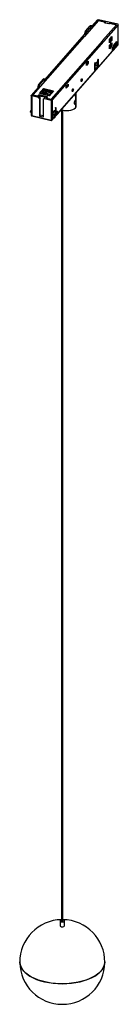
# Paper-space layout '_Trimétrica' of a CAD drawing. Header units: millimetres. Extents: x -84 to -15, y -440 to 258.
import ezdxf

# ---------------------------------------------------------------- set-up
doc = ezdxf.new("R2010")
doc.units = ezdxf.units.MM

psp = doc.layouts.new('_Trimétrica')

# ---------------------------------------------------------------- linework, layer by layer
at = {"color": 7, "linetype": 'Continuous', "lineweight": 25}
for p, q in [((-14.95, 254.07), (-61.59, 200.72)), ((-28.78, 256.94), (-38.59, 245.72)), ((-38.06, 249.42), (-34.71, 253.25)), ((-33.8, 253.04), (-37.15, 249.21)), ((-33.8, 253.04), (-34.71, 253.25)), ((-33.57, 253.16), (-34.48, 253.37)), ((-29.54, 257.46), (-33.43, 253)), ((-33.38, 251.81), (-33.39, 252.67)), ((-33.38, 251.81), (-28.83, 257.01)), ((-15.2, 254.41), (-28.88, 257.58)), ((-28.83, 257.01), (-23.82, 255.85)), ((-28.83, 256.88), (-28.83, 257.01)), ((-24.4, 255.93), (-28.78, 256.94)), ((-26.01, 242.8), (-16.2, 254.02)), ((-16.07, 254.05), (-25.88, 242.82)), ((-24.82, 255.46), (-24.4, 255.93)), ((-20.99, 254.57), (-24.82, 255.46)), ((-24.4, 255.93), (-24.4, 255.36)), ((-23.82, 255.85), (-24.17, 255.45)), ((-24.17, 255.45), (-21.43, 254.81)), ((-24.17, 255.45), (-24.17, 255.31)), ((-21.43, 254.81), (-21.08, 255.21)), ((-21.43, 254.81), (-21.43, 254.67)), ((-21.08, 255.21), (-16.07, 254.05)), ((-21.08, 255.21), (-21.08, 254.59)), ((-20.58, 255.04), (-20.99, 254.57)), ((-16.2, 254.02), (-20.58, 255.04)), ((-16.2, 254.02), (-16.2, 253.9)), ((-14.95, 239.93), (-14.95, 254.07)), ((-14.9, 240.03), (-14.9, 254.18)), ((-38.91, 245.79), (-75.24, 204.23)), ((-66.62, 215.04), (-38.47, 247.23)), ((-38.92, 245.85), (-66.61, 214.17)), ((-38.92, 245.78), (-38.92, 245.85)), ((-38.64, 245.78), (-38.92, 245.85)), ((-38.91, 245.79), (-38.59, 245.72)), ((-37.56, 247.02), (-38.64, 245.78)), ((-38.64, 245.78), (-38.64, 245.73)), ((-37.56, 247.88), (-38.47, 248.09)), ((-38.47, 247.23), (-38.47, 248.09)), ((-37.56, 247.02), (-38.47, 247.23)), ((-37.15, 249.21), (-38.06, 249.42)), ((-37.56, 247.88), (-37.56, 247.02)), ((-21.03, 243.65), (-19.3, 245.62)), ((-20.22, 244.57), (-20.22, 243.38)), ((-19.3, 245.62), (-19.3, 243.18)), ((-62.03, 201.16), (-25.7, 242.73)), ((-25.61, 242.76), (-62.02, 201.11)), ((-26.01, 242.8), (-25.7, 242.73)), ((-25.61, 242.76), (-25.88, 242.82)), ((-25.88, 242.77), (-25.88, 242.82)), ((-25.7, 242.66), (-25.7, 242.73)), ((-21.03, 241.21), (-21.03, 243.65)), ((-20.15, 243.54), (-21.03, 242.54)), ((-20.22, 243.38), (-21.03, 242.46)), ((-19.3, 243.18), (-21.03, 241.21)), ((-21.03, 239.28), (-19.3, 241.25)), ((-21.03, 236.88), (-21.03, 239.28)), ((-20.22, 239.07), (-21.03, 238.15)), ((-19.3, 238.85), (-21.03, 236.88)), ((-20.97, 243.11), (-20.98, 243.7)), ((-20.95, 238.79), (-20.95, 239.37)), ((-20.57, 244.17), (-20.22, 244.08)), ((-19.3, 243.18), (-20.22, 243.38)), ((-20.22, 240.2), (-20.22, 239.07)), ((-20.22, 239.07), (-19.3, 238.85)), ((-19.3, 241.25), (-19.3, 238.85)), ((-19.02, 237.42), (-18.4, 238.12)), ((-19.02, 235.27), (-19.02, 237.42)), ((-19.02, 237.42), (-18.93, 237.4)), ((-18.93, 237.4), (-18.31, 238.1)), ((-18.84, 237.29), (-18.93, 237.4)), ((-18.22, 237.99), (-18.84, 237.29)), ((-18.4, 238.12), (-18.31, 238.1)), ((-18.22, 237.99), (-18.31, 238.1)), ((-18.22, 236.19), (-14.95, 239.93)), ((-18.22, 236.05), (-15.03, 239.71)), ((-18.22, 237.99), (-18.22, 236.02)), ((-18.11, 239.57), (-15.81, 242.2)), ((-18.11, 237.08), (-18.11, 239.57)), ((-17.71, 238.68), (-18.11, 239.01)), ((-17.71, 238.68), (-15.81, 240.85)), ((-15.72, 239.12), (-17.59, 236.98)), ((-17.54, 238.34), (-17.59, 236.98)), ((-17.54, 238.34), (-15.65, 240.5)), ((-15.81, 240.85), (-16.5, 241.42)), ((-15.81, 242.2), (-15.81, 240.84)), ((-15.65, 240.5), (-15.72, 239.12)), ((-57.84, 190.87), (-19.02, 235.27)), ((-57.84, 190.74), (-18.91, 235.26)), ((-19.02, 235.27), (-18.93, 235.25)), ((-18.84, 235.32), (-18.93, 235.25)), ((-18.84, 235.32), (-18.84, 237.29)), ((-18.84, 235.32), (-18.22, 236.02)), ((-17.94, 237.28), (-18.11, 237.08)), ((-17.59, 236.98), (-17.94, 237.08)), ((-37.39, 226.61), (-36.07, 228.11)), ((-36.07, 226.74), (-37.39, 225.23)), ((-37.39, 225.23), (-37.39, 226.61)), ((-37.39, 226.55), (-37.37, 226.55)), ((-37.37, 225.9), (-37.39, 225.89)), ((-37.37, 226.55), (-36.14, 227.95)), ((-37.37, 225.9), (-36.14, 227.31)), ((-37.37, 225.9), (-37.37, 226.55)), ((-36.07, 226.74), (-36.54, 226.85)), ((-36.2, 227.97), (-36.14, 227.95)), ((-36.14, 227.31), (-36.14, 227.95)), ((-36.07, 228.11), (-36.07, 226.74)), ((-31.41, 222.38), (-31.41, 226.67)), ((-31.08, 227.04), (-31.31, 227.1)), ((-31.08, 222.84), (-31.08, 227.04)), ((-31.08, 225.45), (-29.39, 224.31)), ((-29.39, 224.14), (-31.04, 222.69)), ((-29.57, 223.64), (-31, 221.99)), ((-30.92, 226.03), (-29.44, 227.72)), ((-30.92, 226.03), (-29.17, 224.86)), ((-30.61, 222.72), (-29.28, 223.89)), ((-29.08, 224.97), (-29.44, 227.72)), ((-29.39, 224.31), (-29.39, 224.14)), ((-28.92, 224.88), (-29.29, 227.65)), ((-29.28, 227.59), (-29.28, 229.11)), ((-28.95, 229.49), (-29.18, 229.54)), ((-28.93, 224.61), (-29, 224.49)), ((-29, 224.4), (-29, 224.49)), ((-28.96, 225.2), (-28.95, 225.2)), ((-28.95, 229.49), (-28.95, 225.2)), ((-28.95, 225.2), (-28.95, 225.13)), ((-28.93, 224.61), (-28.92, 224.63)), ((-31.41, 222.92), (-31.08, 222.84)), ((-31.41, 222.69), (-30.84, 222.56)), ((-31.38, 222.08), (-31, 221.99)), ((-30.54, 222.79), (-30.74, 222.62)), ((-71.43, 209.54), (-76.18, 204.11)), ((-70.79, 210.25), (-71.43, 210.4)), ((-71.43, 209.54), (-71.43, 210.4)), ((-70.79, 209.39), (-71.43, 209.54)), ((-71.02, 211.72), (-67.66, 215.56)), ((-71.02, 211.72), (-70.38, 211.58)), ((-70.79, 209.39), (-70.79, 210.25)), ((-67.03, 215.41), (-70.38, 211.58)), ((-67.66, 215.56), (-67.03, 215.41)), ((-66.8, 215.53), (-67.44, 215.68)), ((-66.61, 214.17), (-66.61, 215.02)), ((-51.57, 210.38), (-50.26, 211.88)), ((-50.26, 210.51), (-51.57, 209.01)), ((-51.57, 209.01), (-51.57, 210.38)), ((-51.57, 210.35), (-51.53, 210.34)), ((-51.53, 209.7), (-51.57, 209.67)), ((-51.53, 210.34), (-50.3, 211.75)), ((-51.53, 209.7), (-50.3, 211.11)), ((-51.53, 209.7), (-51.53, 210.34)), ((-50.73, 210.62), (-50.26, 210.51)), ((-50.36, 211.77), (-50.3, 211.75)), ((-50.3, 211.11), (-50.3, 211.75)), ((-50.26, 211.88), (-50.26, 210.51)), ((-40.68, 213.97), (-41.06, 214.05)), ((-76.22, 204), (-76.22, 189.86)), ((-75.93, 203.76), (-71.19, 202.67)), ((-75.93, 203.76), (-75.93, 189.62)), ((-75.34, 204.19), (-70.79, 209.39)), ((-71.56, 203.32), (-75.34, 204.19)), ((-75.24, 204.23), (-71.74, 203.42)), ((-75.24, 204.23), (-75.24, 204.17)), ((-71.74, 203.42), (-70.84, 204.45)), ((-71.74, 203.42), (-71.74, 203.36)), ((-70.72, 204.29), (-71.56, 203.32)), ((-70.28, 203.7), (-71.19, 202.67)), ((-70.27, 201.6), (-71.19, 202.67)), ((-70.84, 204.45), (-64.64, 203.01)), ((-70.84, 204.45), (-70.84, 204.14)), ((-70.78, 203.14), (-70.14, 202.39)), ((-64.95, 202.95), (-70.72, 204.29)), ((-70.54, 205.28), (-67.41, 208.87)), ((-63.61, 203.68), (-70.54, 205.28)), ((-70.28, 203.7), (-66.09, 202.73)), ((-70.28, 203.7), (-70.28, 202.56)), ((-69.31, 205), (-66.68, 208.02)), ((-68.87, 204.9), (-66.4, 207.72)), ((-68, 204.69), (-67.64, 205.1)), ((-67.64, 205.1), (-66.54, 204.85)), ((-67.41, 208.87), (-60.48, 207.26)), ((-67.41, 208.87), (-66.68, 208.02)), ((-67.19, 205.31), (-67.06, 205.46)), ((-63.91, 204.55), (-67.19, 205.31)), ((-67.06, 205.76), (-66.65, 206.23)), ((-67.06, 205.28), (-67.06, 205.76)), ((-65.97, 205.51), (-67.06, 205.76)), ((-66.99, 201.69), (-66.09, 202.73)), ((-66.54, 204.85), (-66.9, 204.44)), ((-66.68, 208.02), (-61.21, 206.75)), ((-66.65, 206.23), (-65.56, 205.98)), ((-66.54, 204.36), (-66.54, 204.85)), ((-66.54, 204.48), (-64.4, 203.98)), ((-66.4, 207.72), (-61.37, 206.56)), ((-66.21, 206.43), (-66.08, 206.59)), ((-62.93, 205.67), (-66.21, 206.43)), ((-66.08, 206.89), (-65.67, 207.36)), ((-66.08, 206.4), (-66.08, 206.89)), ((-64.98, 206.63), (-66.08, 206.89)), ((-65.56, 205.98), (-65.97, 205.51)), ((-65.97, 205.02), (-65.97, 205.51)), ((-65.79, 201.98), (-64.95, 202.95)), ((-65.67, 207.36), (-64.57, 207.1)), ((-65.56, 204.93), (-65.56, 205.98)), ((-65.56, 205.6), (-63.42, 205.11)), ((-64.64, 203.01), (-65.54, 201.98)), ((-64.57, 207.1), (-64.98, 206.63)), ((-64.98, 206.15), (-64.98, 206.63)), ((-64.94, 202.67), (-64.95, 202.95)), ((-64.57, 206.05), (-64.57, 207.1)), ((-64.57, 206.73), (-62.43, 206.24)), ((-64.4, 203.98), (-64.49, 203.88)), ((-63.42, 205.11), (-63.91, 204.55)), ((-61.21, 206.75), (-63.84, 203.73)), ((-60.48, 207.26), (-63.61, 203.68)), ((-62.43, 206.24), (-62.93, 205.67)), ((-61.21, 206.75), (-60.48, 207.26)), ((-46.96, 206.78), (-47.34, 206.87)), ((-45.16, 205.23), (-45.12, 200.68)), ((-44.5, 196.57), (-44.58, 205.9)), ((-70.27, 201.6), (-69.99, 201.93)), ((-70.27, 189.08), (-70.27, 201.6)), ((-70.14, 202.39), (-69.99, 201.93)), ((-69.99, 189.41), (-69.99, 201.93)), ((-66.99, 201.69), (-67.9, 201.05)), ((-67.62, 201.38), (-67.9, 201.05)), ((-67.9, 201.05), (-67.9, 188.53)), ((-67.62, 201.38), (-67.22, 201.71)), ((-67.22, 201.71), (-66.58, 202.16)), ((-66.99, 201.69), (-62.25, 200.59)), ((-65.79, 201.98), (-62.02, 201.11)), ((-65.54, 201.98), (-62.03, 201.16)), ((-65.54, 201.98), (-65.54, 201.92)), ((-62.25, 200.59), (-62.25, 186.45)), ((-62.03, 201.16), (-62.03, 201.11)), ((-61.59, 200.72), (-61.59, 186.58)), ((-44.63, 200.1), (-45.41, 200.27)), ((-45.1, 197.93), (-45.07, 195.18)), ((-76.76, 192.29), (-76.79, 192.21)), ((-76.76, 192.29), (-76.22, 193.49)), ((-76.76, 192.29), (-76.22, 192.16)), ((-76.74, 192.05), (-76.22, 191.93)), ((-75.93, 189.62), (-62.25, 186.45)), ((-75.84, 189.37), (-62.16, 186.2)), ((-70.27, 189.08), (-69.99, 189.41)), ((-67.9, 188.53), (-70.27, 189.08)), ((-69.99, 190.26), (-67.9, 189.78)), ((-61.38, 188.1), (-61.38, 192.39)), ((-61.38, 188.72), (-59.94, 188.39)), ((-61.38, 188.49), (-59.78, 188.12)), ((-61.06, 192.76), (-61.28, 192.81)), ((-61.06, 191.39), (-59.32, 193.37)), ((-61.06, 191.39), (-61.06, 192.76)), ((-61.06, 191.39), (-59.94, 188.39)), ((-59.89, 188.29), (-59.69, 188.52)), ((-59.69, 188.52), (-59.32, 193.37)), ((-59.66, 188.36), (-59.69, 188.52)), ((-59.25, 193.32), (-59.62, 188.45)), ((-59.62, 188.27), (-59.3, 190.01)), ((-59.52, 188.82), (-58.53, 189.94)), ((-59.49, 188.99), (-58.64, 189.95)), ((-59.33, 189.59), (-59.39, 189.53)), ((-59.33, 189.59), (-59.37, 189.6)), ((-59.25, 194.83), (-59.25, 190.71)), ((-59.25, 190.99), (-58.92, 190.92)), ((-58.92, 195.2), (-59.15, 195.26)), ((-58.92, 195.2), (-58.92, 190.92)), ((-58.64, 192.1), (-58.02, 192.8)), ((-58.64, 189.95), (-58.64, 192.1)), ((-58.64, 192.1), (-58.55, 192.08)), ((-58.64, 189.95), (-58.55, 189.93)), ((-57.93, 192.78), (-58.55, 192.08)), ((-58.46, 191.97), (-58.55, 192.08)), ((-58.55, 189.93), (-58.46, 190)), ((-58.46, 191.97), (-57.84, 192.67)), ((-58.46, 191.97), (-58.46, 190)), ((-57.84, 190.7), (-58.46, 190)), ((-57.93, 192.78), (-58.02, 192.8)), ((-57.93, 192.78), (-57.84, 192.67)), ((-57.84, 190.7), (-57.84, 192.67)), ((-54.81, 193.79), (-54.81, -381.25)), ((-53.87, -381.25), (-53.87, 193.5)), ((-61.67, 186.36), (-60.07, 188.19)), ((-61.64, 186.4), (-61.67, 186.36)), ((-61.59, 186.58), (-60.16, 188.21)), ((-61.35, 187.8), (-60.97, 187.71)), ((-60.48, 188.28), (-60.97, 187.71)), ((-59.89, 188.29), (-59.94, 188.39)), ((-59.66, 188.36), (-59.66, 188.19)), ((-59.62, 188.27), (-59.66, 188.19)), ((-59.66, 188.19), (-59.66, 188.18)), ((-59.62, 188.45), (-59.62, 188.27)), ((-55.84, -381.25), (-55.84, -384.71)), ((-52.84, -384.71), (-52.84, -381.25))]:
    psp.add_line(p, q, dxfattribs=at)
at = {"color": 7, "linetype": 'Continuous', "lineweight": 25, "flags": 128}
for points in [[(-33.39, 252.67), (-33.4, 252.82), (-33.42, 252.96), (-33.46, 253.06), (-33.51, 253.13), (-33.57, 253.16), (-33.64, 253.16), (-33.72, 253.12), (-33.8, 253.04)], [(-14.95, 254.07), (-14.92, 254.12), (-14.91, 254.17), (-14.91, 254.22), (-14.94, 254.27), (-14.98, 254.31), (-15.04, 254.35), (-15.11, 254.39), (-15.2, 254.41)], [(-31.25, 227.2), (-31.22, 227.23), (-31.19, 227.24), (-31.16, 227.25), (-31.13, 227.23), (-31.11, 227.2), (-31.1, 227.16), (-31.09, 227.11), (-31.08, 227.04)], [(-29.28, 223.89), (-29.27, 223.89), (-29.27, 223.9)], [(-29.11, 229.64), (-29.08, 229.67), (-29.05, 229.69), (-29.02, 229.69), (-29, 229.67), (-28.98, 229.64), (-28.96, 229.6), (-28.95, 229.55), (-28.95, 229.49)], [(-29.08, 224.97), (-29.04, 224.96), (-29, 224.94), (-28.97, 224.93), (-28.94, 224.92), (-28.93, 224.9), (-28.92, 224.88), (-28.92, 224.88)], [(-28.93, 224.49), (-28.93, 224.48), (-28.94, 224.44)], [(-31, 221.99), (-31.08, 221.92), (-31.16, 221.88), (-31.23, 221.88), (-31.29, 221.91), (-31.34, 221.99), (-31.38, 222.09), (-31.4, 222.22), (-31.41, 222.38)], [(-40.68, 213.97), (-40.84, 213.85), (-40.97, 213.89), (-41.06, 214.06), (-41.09, 214.35), (-41.06, 214.72), (-40.97, 215.1), (-40.84, 215.44), (-40.68, 215.68)], [(-40.68, 215.68), (-40.52, 215.79), (-40.39, 215.76), (-40.3, 215.59), (-40.27, 215.29), (-40.3, 214.93), (-40.39, 214.55), (-40.52, 214.21), (-40.68, 213.97)], [(-46.96, 206.78), (-47.12, 206.67), (-47.25, 206.7), (-47.34, 206.88), (-47.37, 207.17), (-47.34, 207.53), (-47.25, 207.91), (-47.12, 208.25), (-46.96, 208.5)], [(-46.96, 208.5), (-46.81, 208.61), (-46.67, 208.58), (-46.58, 208.4), (-46.55, 208.11), (-46.58, 207.74), (-46.67, 207.36), (-46.81, 207.03), (-46.96, 206.78)], [(-45.07, 195.18), (-44.6, 195.95), (-44.5, 196.57)], [(-61.22, 192.92), (-61.19, 192.95), (-61.16, 192.96), (-61.13, 192.96), (-61.1, 192.95), (-61.08, 192.92), (-61.07, 192.88), (-61.06, 192.82), (-61.06, 192.76)], [(-59.25, 194.83), (-59.24, 194.97), (-59.2, 195.12), (-59.15, 195.26), (-59.08, 195.36), (-59.02, 195.4), (-58.97, 195.39), (-58.93, 195.32), (-58.92, 195.2)], [(-55.08, 193.89), (-54.36, 193.64), (-52.93, 193.32), (-51.39, 193.18), (-49.83, 193.24), (-48.33, 193.49), (-46.99, 193.91), (-45.88, 194.49), (-45.07, 195.18)], [(-59.83, 188.16), (-59.73, 188.28), (-59.66, 188.36)], [(-54.81, -380.51), (-55.3, -380.65), (-55.67, -380.89), (-55.83, -381.18), (-55.77, -381.48), (-55.49, -381.74), (-55.04, -381.93)], [(-55.04, -381.93), (-54.48, -382.02), (-53.9, -381.99), (-53.38, -381.84), (-53.01, -381.61), (-52.85, -381.32), (-52.91, -381.02), (-53.19, -380.75), (-53.64, -380.56), (-53.87, -380.51)], [(-54.56, -381.46), (-54.38, -381.49), (-54.2, -381.48), (-54.04, -381.44), (-53.92, -381.36), (-53.87, -381.27), (-53.87, -381.25)], [(-55.84, -384.71), (-55.77, -384.94), (-55.49, -385.2), (-55.04, -385.39), (-54.48, -385.48), (-53.9, -385.45), (-53.38, -385.3), (-53.01, -385.07), (-52.85, -384.78), (-52.84, -384.71)], [(-24.34, -410.39), (-24.51, -412.03), (-25.03, -413.68), (-25.89, -415.3), (-27.09, -416.85), (-28.6, -418.33), (-30.42, -419.72), (-32.52, -420.99), (-34.87, -422.15), (-37.46, -423.16), (-40.24, -424.03), (-43.18, -424.73), (-46.26, -425.27), (-49.43, -425.63), (-52.66, -425.82), (-55.91, -425.82), (-59.14, -425.64), (-62.31, -425.29), (-65.39, -424.76), (-68.34, -424.06), (-71.13, -423.2), (-73.72, -422.19), (-76.08, -421.04), (-78.19, -419.77), (-80.02, -418.38), (-81.54, -416.91), (-82.75, -415.35), (-83.63, -413.74), (-84.16, -412.09), (-84.34, -410.42), (-84.34, -410.39)], [(-84.34, -410.39), (-84.29, -411.26), (-83.94, -412.92), (-83.23, -414.55), (-82.19, -416.14), (-80.82, -417.65), (-79.14, -419.09), (-77.17, -420.42), (-74.93, -421.63), (-72.45, -422.71), (-69.76, -423.65), (-66.88, -424.43), (-63.86, -425.04), (-60.73, -425.49), (-57.53, -425.75), (-54.28, -425.84), (-51.04, -425.75), (-47.83, -425.47), (-44.71, -425.02), (-41.69, -424.4), (-38.82, -423.61), (-36.14, -422.67), (-33.67, -421.59), (-31.44, -420.37), (-29.48, -419.04), (-27.81, -417.6), (-26.45, -416.08), (-25.42, -414.5), (-24.73, -412.86), (-24.38, -411.2), (-24.34, -410.39)]]:
    psp.add_lwpolyline(points, dxfattribs=at)
at = {"color": 7, "linetype": 'Continuous', "lineweight": 25}
for centre, radius, start, end in [((-34.51, 253.14), 0.234, 84.38097, 150.3713), ((-36.19, 248.11), 2.28, 145.09968, 180.51171), ((-35.28, 247.9), 2.28, 145.09968, 180.51171), ((-15.4, 240.03), 0.5, 318.83875, 360), ((-15.28, 239.92), 0.331, 319.42493, 1.39798), ((-15.06, 240.04), 0.16, 316.39035, 358.34119), ((-30.5, 226.68), 0.913, 145.09968, 180.51171), ((-30.23, 224.96), 1.07, 322.37488, 354.47021), ((-29.76, 223.81), 0.495, 9.8437, 41.55736), ((-28.36, 229.12), 0.913, 145.09968, 180.51171), ((-69.15, 210.42), 2.28, 145.09968, 180.51171), ((-67.45, 215.42), 0.253, 87.14385, 147.60842), ((-43.01, 215.36), 2.28, 327.86215, 6.02512), ((-49.29, 208.18), 2.28, 327.86215, 6.02512), ((-62.05, 201.3), 0.737, 253.84058, 308.25307), ((-75.72, 189.86), 0.5, 179.99576, 254.79549), ((-75.98, 189.62), 0.148, 148.66056, 210.21751), ((-60.47, 192.39), 0.913, 145.09968, 180.51171), ((-59.82, 188.3), 0.26, 50.0886, 59.77924), ((-59.71, 188.42), 0.0978, 14.99999, 53.34849), ((-60.07, 188.39), 0.435, 7.35263, 14.70809), ((-61.2, 190.9), 2.28, 325.09968, 0.51171), ((-62.05, 187.16), 0.737, 253.84058, 308.25307), ((-62, 186.77), 0.539, 244.7807, 280.51454), ((-62.05, 186.68), 0.5, 254.79549, 318.83875), ((-61.98, 186.67), 0.434, 280.24121, 321.67721), ((-61.94, 186.57), 0.346, 329.4018, 0.73701), ((-60.04, 188.39), 0.405, 359.77154, 7.35135), ((-54.34, -410.39), 30, 90.90604, 89.09396), ((-54.54, -381.18), 0.279, 192.96618, 266.03086)]:
    psp.add_arc(centre, radius, start, end, dxfattribs=at)
for points in [[(-29.54, 257.46), (-29.5, 257.48), (-29.44, 257.54), (-29.26, 257.6), (-29.07, 257.62), (-28.94, 257.59), (-28.88, 257.58)], [(-70.38, 211.58), (-70.43, 211.5), (-70.54, 211.35), (-70.68, 211), (-70.77, 210.61), (-70.78, 210.37), (-70.79, 210.25)], [(-66.61, 215.02), (-66.62, 215.13), (-66.63, 215.34), (-66.73, 215.51), (-66.86, 215.56), (-66.97, 215.46), (-67.03, 215.41)], [(-75.93, 203.76), (-75.98, 203.78), (-76.1, 203.82), (-76.2, 203.91), (-76.24, 204.01), (-76.2, 204.07), (-76.18, 204.11)], [(-76.11, 189.69), (-76.08, 189.68), (-76.03, 189.65), (-75.96, 189.63), (-75.93, 189.62)], [(-60.97, 187.71), (-61.03, 187.66), (-61.13, 187.57), (-61.27, 187.61), (-61.37, 187.78), (-61.38, 187.99), (-61.38, 188.1)], [(-59.83, 188.16), (-59.82, 188.15), (-59.8, 188.12), (-59.76, 188.11), (-59.71, 188.13), (-59.68, 188.16), (-59.66, 188.18)]]:
    psp.add_open_spline(points, degree=3, dxfattribs=at)
for points, knots in [([(-21.03, 238.64), (-21, 238.67), (-20.95, 238.72), (-20.95, 238.78), (-20.96, 238.81)], [0, 0, 0, 0, 0.475482, 1, 1, 1, 1]), ([(-17.54, 238.34), (-17.54, 238.37), (-17.54, 238.44), (-17.59, 238.56), (-17.66, 238.64), (-17.71, 238.68)], [0, 0, 0, 0, 0.276542, 0.562684, 1, 1, 1, 1]), ([(-15.81, 240.85), (-15.79, 240.82), (-15.73, 240.76), (-15.66, 240.64), (-15.65, 240.55), (-15.65, 240.5)], [0, 0, 0, 0, 0.276517, 0.562653, 1, 1, 1, 1]), ([(-30.92, 226.03), (-30.94, 226.01), (-30.97, 225.97), (-31.02, 225.87), (-31.06, 225.74), (-31.08, 225.6), (-31.08, 225.5), (-31.08, 225.45)], [0, 0, 0, 0, 0.190132, 0.363359, 0.533116, 0.749699, 1, 1, 1, 1]), ([(-29.29, 227.65), (-29.29, 227.67), (-29.3, 227.73), (-29.33, 227.78), (-29.38, 227.78), (-29.42, 227.74), (-29.44, 227.72)], [0, 0, 0, 0, 0.221676, 0.447172, 0.710114, 1, 1, 1, 1]), ([(-29, 224.49), (-29.04, 224.45), (-29.14, 224.36), (-29.31, 224.33), (-29.39, 224.31)], [0, 0, 0, 0, 0.489686, 1, 1, 1, 1]), ([(-29.39, 224.14), (-29.31, 224.18), (-29.14, 224.26), (-29.04, 224.35), (-29, 224.4)], [0, 0, 0, 0, 0.508731, 1, 1, 1, 1]), ([(-29.27, 223.9), (-29.26, 223.91), (-29.24, 223.93), (-29.2, 223.99), (-29.15, 224.05), (-29.08, 224.16), (-28.99, 224.31), (-28.95, 224.44), (-28.93, 224.51)], [0, 0, 0, 0, 0.101726, 0.204242, 0.311096, 0.425815, 0.687435, 1, 1, 1, 1]), ([(-29.17, 224.86), (-29.16, 224.85), (-29.14, 224.84), (-29.11, 224.84), (-29.08, 224.86), (-29.07, 224.91), (-29.08, 224.95), (-29.08, 224.97)], [0, 0, 0, 0, 0.209236, 0.38462, 0.557547, 0.778217, 1, 1, 1, 1]), ([(-29, 224.4), (-28.96, 224.45), (-28.89, 224.54), (-28.91, 224.63), (-28.92, 224.67)], [0, 0, 0, 0, 0.491394, 1, 1, 1, 1]), ([(-28.92, 224.7), (-28.92, 224.72), (-28.91, 224.76), (-28.92, 224.83), (-28.92, 224.87), (-28.93, 224.9)], [0, 0, 0, 0, 0.323029, 0.677255, 1, 1, 1, 1]), ([(-28.92, 224.84), (-28.91, 224.77), (-28.89, 224.69), (-28.93, 224.62), (-28.93, 224.61)], [0, 0, 0, 0, 0.82336, 1, 1, 1, 1]), ([(-31.04, 222.69), (-31.06, 222.71), (-31.08, 222.76), (-31.08, 222.82), (-31.08, 222.84)], [0, 0, 0, 0, 0.564353, 1, 1, 1, 1]), ([(-30.74, 222.62), (-30.77, 222.6), (-30.83, 222.57), (-30.9, 222.56), (-30.98, 222.6), (-31.02, 222.66), (-31.04, 222.69)], [0, 0, 0, 0, 0.202963, 0.49917, 0.747764, 1, 1, 1, 1]), ([(-45.12, 200.68), (-45.16, 200.63), (-45.25, 200.52), (-45.45, 200.23), (-45.69, 199.78), (-45.86, 199.27), (-45.94, 198.87), (-45.95, 198.68), (-45.95, 198.59)], [0, 0, 0, 0, 0.1218265, 0.2504978, 0.5001308, 0.7496141, 0.8785163, 1, 1, 1, 1]), ([(-45.95, 198.59), (-45.94, 198.51), (-45.93, 198.33), (-45.85, 198.04), (-45.67, 197.78), (-45.42, 197.72), (-45.23, 197.8), (-45.14, 197.89), (-45.1, 197.93)], [0, 0, 0, 0, 0.121503, 0.250466, 0.499841, 0.749233, 0.878035, 1, 1, 1, 1]), ([(-44.63, 200.1), (-44.64, 200.18), (-44.64, 200.36), (-44.67, 200.64), (-44.73, 200.87), (-44.86, 200.9), (-45, 200.81), (-45.08, 200.72), (-45.12, 200.68)], [0, 0, 0, 0, 0.121703, 0.250907, 0.500414, 0.749659, 0.878229, 1, 1, 1, 1]), ([(-45.1, 197.93), (-45.06, 197.98), (-44.97, 198.09), (-44.84, 198.4), (-44.71, 198.87), (-44.66, 199.41), (-44.63, 199.82), (-44.63, 200.01), (-44.63, 200.1)], [0, 0, 0, 0, 0.121901, 0.250662, 0.500117, 0.749503, 0.878466, 1, 1, 1, 1]), ([(-76.79, 192.1), (-76.8, 192.11), (-76.81, 192.14), (-76.8, 192.19), (-76.79, 192.21)], [0, 0, 0, 0, 0.508327, 1, 1, 1, 1]), ([(-76.22, 189.86), (-76.22, 189.85), (-76.22, 189.81), (-76.19, 189.75), (-76.14, 189.71), (-76.11, 189.69)], [0, 0, 0, 0, 0.1907372, 0.5953686, 1, 1, 1, 1]), ([(-75.93, 189.62), (-75.92, 189.57), (-75.92, 189.47), (-75.88, 189.38), (-75.85, 189.38), (-75.83, 189.38)], [0, 0, 0, 0, 0.397393, 0.794786, 1, 1, 1, 1]), ([(-59.25, 193.32), (-59.25, 193.33), (-59.25, 193.36), (-59.26, 193.39), (-59.27, 193.41), (-59.3, 193.4), (-59.31, 193.38), (-59.32, 193.37)], [0, 0, 0, 0, 0.197396, 0.370552, 0.536073, 0.747625, 1, 1, 1, 1]), ([(-59.25, 190.71), (-59.25, 190.67), (-59.25, 190.58), (-59.26, 190.43), (-59.27, 190.27), (-59.28, 190.12), (-59.29, 190.05), (-59.3, 190.01)], [0, 0, 0, 0, 0.1720752, 0.3589509, 0.554787, 0.7848267, 1, 1, 1, 1]), ([(-62.25, 186.45), (-62.25, 186.41), (-62.25, 186.35), (-62.23, 186.3), (-62.23, 186.28)], [0, 0, 0, 0, 0.5926417, 1, 1, 1, 1]), ([(-62.23, 186.28), (-62.22, 186.26), (-62.2, 186.22), (-62.17, 186.2), (-62.16, 186.2)], [0, 0, 0, 0, 0.527584, 1, 1, 1, 1]), ([(-59.83, 188.16), (-59.84, 188.18), (-59.86, 188.21), (-59.88, 188.26), (-59.89, 188.29)], [0, 0, 0, 0, 0.523489, 1, 1, 1, 1]), ([(-59.64, 188.39), (-59.64, 188.39), (-59.65, 188.38), (-59.65, 188.37), (-59.66, 188.36)], [0, 0, 0, 0, 0.559982, 1, 1, 1, 1]), ([(-59.62, 188.45), (-59.62, 188.44), (-59.62, 188.42), (-59.63, 188.4), (-59.64, 188.39)], [0, 0, 0, 0, 0.559939, 1, 1, 1, 1])]:
    psp.add_open_spline(points, degree=3, knots=knots, dxfattribs=at)

doc.saveas('drawing.dxf')
